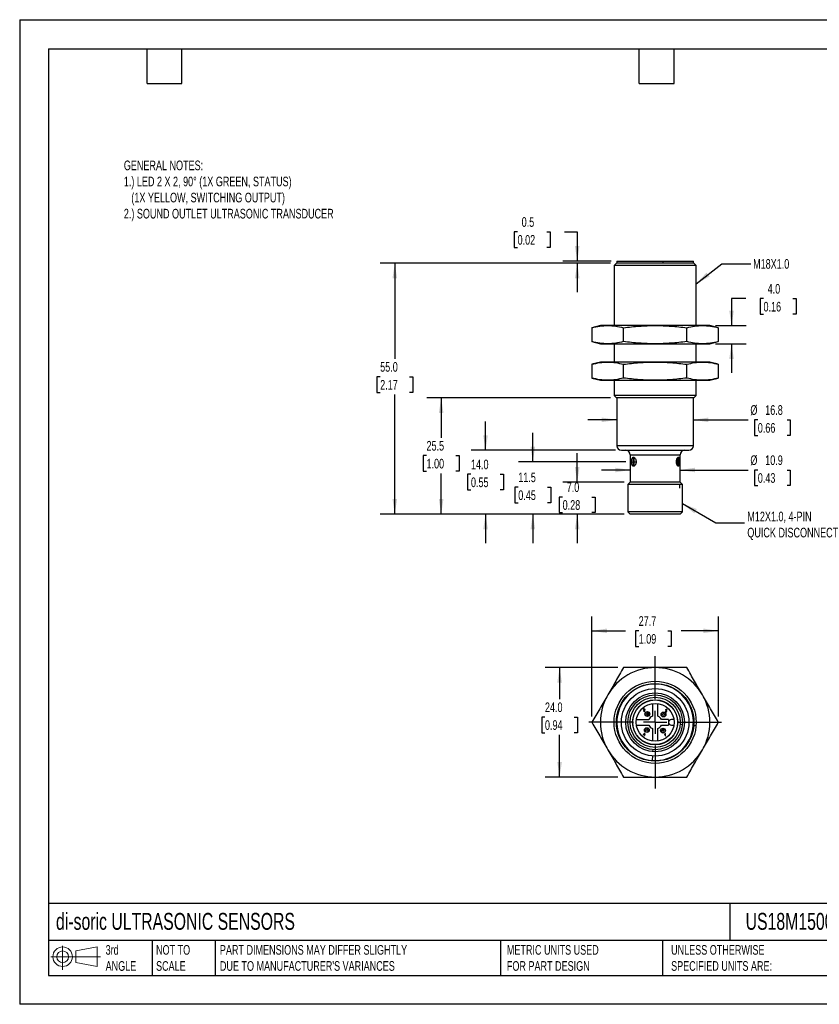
# Model space of a CAD drawing. Header units: millimetres. Extents: x 0 to 210, y 0 to 162.
# Tile 1 of 2: x 0 to 132, y 0 to 162. Entities that reach past the tile are written whole.
import ezdxf

# ---------------------------------------------------------------- set-up
doc = ezdxf.new("R2010")
doc.units = ezdxf.units.MM
doc.header["$LTSCALE"] = 0.75
doc.linetypes.add('CENTERX2', pattern=[20.32, 12.7, -2.54, 2.54, -2.54])
doc.layers.add('CENTER', color=40, linetype='CENTERX2')
doc.layers.add('DIMENSIONS', color=140, linetype='Continuous', lineweight=25)
doc.layers.add('TEXT', color=140, linetype='Continuous', lineweight=25)
doc.styles.add('SLDTEXTSTYLE0', font='TXT', dxfattribs={"width": 0.7})
doc.dimstyles.new('SLDDIMSTYLE0', dxfattribs={"dimtxt": 1.618506, "dimasz": 2.4765, "dimexe": 0, "dimexo": 0.0625, "dimgap": 0.404626, "dimtad": 0, "dimtih": 1, "dimtoh": 1, "dimdec": 1, "dimlfac": 1.333333, "dimrnd": 1e-09, "dimzin": 12, "dimdsep": 46, "dimtxsty": 'SLDTEXTSTYLE0', "dimsah": 1, "dimcen": 0.09, "dimadec": 0, "dimazin": 3, "dimtfac": 1, "dimtdec": 1, "dimtmove": 0, "dimatfit": 0, "dimfxl": 1, "dimfrac": 2, "dimtolj": 1, "dimtzin": 12, "dimarcsym": 0})
doc.dimstyles.new('SLDDIMSTYLE1', dxfattribs={"dimtxt": 1.618506, "dimasz": 2.4765, "dimexe": 0, "dimexo": 0.0625, "dimgap": 0.404626, "dimtad": 0, "dimtih": 1, "dimtoh": 1, "dimdec": 1, "dimlfac": 1.333333, "dimrnd": 1e-09, "dimzin": 4, "dimdsep": 46, "dimtxsty": 'SLDTEXTSTYLE0', "dimsah": 1, "dimcen": 0.09, "dimadec": 0, "dimazin": 1, "dimtfac": 1, "dimtdec": 1, "dimtmove": 0, "dimatfit": 0, "dimfxl": 1, "dimfrac": 2, "dimtolj": 1, "dimtzin": 12, "dimarcsym": 0})
doc.dimstyles.new('SLDDIMSTYLE2', dxfattribs={"dimtxt": 1.618506, "dimasz": 2.4765, "dimexe": 0, "dimexo": 0.0625, "dimgap": 0.404626, "dimtad": 0, "dimtih": 1, "dimtoh": 1, "dimdec": 1, "dimlfac": 1.333333, "dimrnd": 1e-09, "dimzin": 12, "dimdsep": 46, "dimtxsty": 'SLDTEXTSTYLE0', "dimsah": 1, "dimcen": 0.09, "dimadec": 0, "dimazin": 3, "dimtfac": 1, "dimtdec": 1, "dimtofl": 0, "dimtmove": 0, "dimatfit": 3, "dimfxl": 1, "dimfrac": 2, "dimtolj": 1, "dimtzin": 12, "dimarcsym": 0})
doc.dimstyles.new('SLDDIMSTYLE3', dxfattribs={"dimtxt": 1.618506, "dimasz": 2.4765, "dimexe": 0, "dimexo": 0.0625, "dimgap": 0.404626, "dimtad": 0, "dimtih": 1, "dimtoh": 1, "dimdec": 1, "dimlfac": 1.333333, "dimrnd": 1e-09, "dimzin": 4, "dimdsep": 46, "dimtxsty": 'SLDTEXTSTYLE0', "dimsah": 1, "dimcen": 0.09, "dimadec": 0, "dimazin": 1, "dimtfac": 1, "dimtdec": 1, "dimtofl": 0, "dimtmove": 0, "dimatfit": 3, "dimfxl": 1, "dimfrac": 2, "dimtolj": 1, "dimtzin": 12, "dimarcsym": 0})
doc.dimstyles.new('SLDDIMSTYLE4', dxfattribs={"dimtxt": 1.618506, "dimasz": 2.4765, "dimexe": 0, "dimexo": 0.0625, "dimgap": 0.404626, "dimtad": 0, "dimtih": 1, "dimtoh": 1, "dimdec": 1, "dimlfac": 1.333333, "dimrnd": 1e-09, "dimdsep": 46, "dimtxsty": 'SLDTEXTSTYLE0', "dimsah": 1, "dimcen": 0.09, "dimadec": 0, "dimazin": 2, "dimtfac": 1, "dimtdec": 1, "dimtmove": 0, "dimatfit": 0, "dimfxl": 1, "dimfrac": 2, "dimtolj": 1, "dimtzin": 12, "dimarcsym": 0})
doc.dimstyles.new('SLDDIMSTYLE5', dxfattribs={"dimtxt": 0.18, "dimasz": 2.4765, "dimexe": 0, "dimexo": 0.0625, "dimgap": 0, "dimtad": 0, "dimtih": 1, "dimtoh": 1, "dimdec": 0, "dimrnd": 1e-09, "dimzin": 0, "dimdsep": 46, "dimtxsty": 'Standard', "dimsah": 1, "dimcen": 0.09, "dimadec": 0, "dimazin": 0, "dimtfac": 2.4765, "dimtdec": 0, "dimtofl": 0, "dimtmove": 0, "dimatfit": 3, "dimfxl": 1, "dimfrac": 2, "dimtolj": 1, "dimtzin": 0, "dimarcsym": 0})

# ---------------------------------------------------------------- blocks, each defined once
blk = doc.blocks.new('Block11')
at = {"color": 7, "linetype": 'Continuous', "lineweight": 18}
for p, q in [((1.94, 3.98), (1.94, 0)), ((4.11, 3.13), (7.63, 3.77)), ((7.63, 3.77), (7.63, 0.55)), ((0, 2.16), (8.16, 2.16)), ((4.11, 1.2), (4.11, 3.13)), ((4.11, 1.2), (7.63, 0.55))]:
    blk.add_line(p, q, dxfattribs=at)
for radius in [1.61, 0.964]:
    blk.add_circle((1.94, 2.16), radius, dxfattribs=at)
blk = doc.blocks.new('Block12')
at = {"color": 7, "linetype": 'Continuous'}
blk.add_blockref('Block11', (0, 0), dxfattribs=at)
blk = doc.blocks.new('_D')
at = {"layer": 'DIMENSIONS', "transparency": 16777216}
for p, q in [((84.41, 89.24), (84.41, 94)), ((99.71, 89.24), (82.03, 89.24)), ((82.01, 85.05), (81.46, 85.05)), ((81.46, 85.05), (81.46, 82.48)), ((86.82, 85.05), (87.36, 85.05)), ((87.36, 85.05), (87.36, 82.48)), ((81.46, 82.48), (82.01, 82.48)), ((87.36, 82.48), (86.82, 82.48)), ((99.45, 80.61), (82.03, 80.61)), ((84.41, 80.61), (84.41, 75.85))]:
    blk.add_line(p, q, dxfattribs=at)
for points in [[(84.41, 89.24), (84.79, 91.71), (84.03, 91.71)], [(84.41, 80.61), (84.03, 78.14), (84.79, 78.14)]]:
    blk.add_solid(points, dxfattribs=at)
at = {"layer": 'DIMENSIONS', "transparency": 16777216, "char_height": 1.587, "attachment_point": 1, "style": 'SLDTEXTSTYLE0'}
for s, insert in [('11.5', (82.01, 87.46)), ('0.45', (82.01, 84.52))]:
    blk.add_mtext(s, dxfattribs=dict(at, insert=insert))
blk = doc.blocks.new('_D_1')
at = {"layer": 'DIMENSIONS', "transparency": 16777216}
for p, q in [((91.71, 85.86), (91.71, 90.62)), ((99.45, 85.86), (89.33, 85.86)), ((89.31, 83.43), (88.76, 83.43)), ((88.76, 83.43), (88.76, 80.86)), ((94.12, 83.43), (94.66, 83.43)), ((94.66, 83.43), (94.66, 80.86)), ((88.76, 80.86), (89.31, 80.86)), ((99.45, 80.61), (89.33, 80.61)), ((91.71, 80.61), (91.71, 75.85)), ((94.66, 80.86), (94.12, 80.86))]:
    blk.add_line(p, q, dxfattribs=at)
for points in [[(91.71, 85.86), (92.09, 88.34), (91.33, 88.34)], [(91.71, 80.61), (91.33, 78.14), (92.09, 78.14)]]:
    blk.add_solid(points, dxfattribs=at)
at = {"layer": 'DIMENSIONS', "transparency": 16777216, "char_height": 1.587, "attachment_point": 1, "style": 'SLDTEXTSTYLE0'}
for s, insert in [('7.0', (89.98, 85.84)), ('0.28', (89.31, 82.91))]:
    blk.add_mtext(s, dxfattribs=dict(at, insert=insert))
blk = doc.blocks.new('_D_2')
at = {"layer": 'DIMENSIONS', "transparency": 16777216}
for p, q in [((76.63, 91.11), (76.63, 95.87)), ((98.02, 91.11), (74.25, 91.11)), ((74.23, 87.17), (73.68, 87.17)), ((73.68, 87.17), (73.68, 84.6)), ((79.04, 87.17), (79.58, 87.17)), ((79.58, 87.17), (79.58, 84.6)), ((73.68, 84.6), (74.23, 84.6)), ((79.58, 84.6), (79.04, 84.6)), ((99.45, 80.61), (74.25, 80.61)), ((76.63, 80.61), (76.63, 75.85))]:
    blk.add_line(p, q, dxfattribs=at)
for points in [[(76.63, 91.11), (77.01, 93.59), (76.25, 93.59)], [(76.63, 80.61), (76.25, 78.14), (77.01, 78.14)]]:
    blk.add_solid(points, dxfattribs=at)
at = {"layer": 'DIMENSIONS', "transparency": 16777216, "char_height": 1.587, "attachment_point": 1, "style": 'SLDTEXTSTYLE0'}
for s, insert in [('14.0', (74.23, 89.58)), ('0.55', (74.23, 86.64))]:
    blk.add_mtext(s, dxfattribs=dict(at, insert=insert))
blk = doc.blocks.new('_D_3')
at = {"layer": 'DIMENSIONS', "transparency": 16777216}
for p, q in [((97.2, 99.74), (66.95, 99.74)), ((69.33, 99.74), (69.33, 93.18)), ((66.92, 90.24), (66.38, 90.24)), ((66.38, 90.24), (66.38, 87.67)), ((71.73, 90.24), (72.28, 90.24)), ((72.28, 90.24), (72.28, 87.67)), ((66.38, 87.67), (66.92, 87.67)), ((72.28, 87.67), (71.73, 87.67)), ((69.33, 80.61), (69.33, 87.31)), ((99.45, 80.61), (66.95, 80.61))]:
    blk.add_line(p, q, dxfattribs=at)
for points in [[(69.33, 99.74), (68.95, 97.26), (69.71, 97.26)], [(69.33, 80.61), (69.71, 83.09), (68.95, 83.09)]]:
    blk.add_solid(points, dxfattribs=at)
at = {"layer": 'DIMENSIONS', "transparency": 16777216, "char_height": 1.587, "attachment_point": 1, "style": 'SLDTEXTSTYLE0'}
for s, insert in [('25.5', (66.92, 92.65)), ('1.00', (66.92, 89.71))]:
    blk.add_mtext(s, dxfattribs=dict(at, insert=insert))
blk = doc.blocks.new('_D_4')
at = {"layer": 'DIMENSIONS', "transparency": 16777216}
for p, q in [((97.2, 121.86), (59.32, 121.86)), ((61.7, 121.86), (61.7, 106.14)), ((59.3, 103.21), (58.75, 103.21)), ((58.75, 103.21), (58.75, 100.64)), ((64.11, 103.21), (64.65, 103.21)), ((64.65, 103.21), (64.65, 100.64)), ((58.75, 100.64), (59.3, 100.64)), ((64.65, 100.64), (64.11, 100.64)), ((61.7, 80.61), (61.7, 100.27)), ((99.45, 80.61), (59.32, 80.61))]:
    blk.add_line(p, q, dxfattribs=at)
for points in [[(61.7, 121.86), (61.32, 119.39), (62.08, 119.39)], [(61.7, 80.61), (62.08, 83.09), (61.32, 83.09)]]:
    blk.add_solid(points, dxfattribs=at)
at = {"layer": 'DIMENSIONS', "transparency": 16777216, "char_height": 1.587, "attachment_point": 1, "style": 'SLDTEXTSTYLE0'}
for s, insert in [('55.0', (59.3, 105.62)), ('2.17', (59.3, 102.68))]:
    blk.add_mtext(s, dxfattribs=dict(at, insert=insert))
blk = doc.blocks.new('_D_5')
at = {"layer": 'DIMENSIONS', "transparency": 16777216}
for p, q in [((81.9, 127.04), (81.36, 127.04)), ((81.36, 127.04), (81.36, 124.47)), ((86.71, 127.04), (87.25, 127.04)), ((87.25, 127.04), (87.25, 124.47)), ((89.63, 127.04), (91.71, 127.04)), ((91.71, 127.04), (91.71, 122.24)), ((81.36, 124.47), (81.9, 124.47)), ((87.25, 124.47), (86.71, 124.47)), ((97.27, 122.24), (89.33, 122.24)), ((97.2, 121.86), (89.33, 121.86)), ((91.71, 121.86), (91.71, 117.1))]:
    blk.add_line(p, q, dxfattribs=at)
for points in [[(91.71, 122.24), (92.09, 124.71), (91.33, 124.71)], [(91.71, 121.86), (91.33, 119.39), (92.09, 119.39)]]:
    blk.add_solid(points, dxfattribs=at)
at = {"layer": 'DIMENSIONS', "transparency": 16777216, "char_height": 1.587, "attachment_point": 1, "style": 'SLDTEXTSTYLE0'}
for s, insert in [('0.5', (82.57, 129.45)), ('0.02', (81.9, 126.51))]:
    blk.add_mtext(s, dxfattribs=dict(at, insert=insert))
blk = doc.blocks.new('_D_6')
at = {"layer": 'DIMENSIONS', "transparency": 16777216}
for p, q in [((98.23, 96.12), (93.46, 96.12)), ((110.83, 96.12), (119.83, 96.12)), ((121.41, 96.12), (120.87, 96.12)), ((120.87, 96.12), (120.87, 93.54)), ((126.22, 96.12), (126.76, 96.12)), ((126.76, 96.12), (126.76, 93.54)), ((120.87, 93.54), (121.41, 93.54)), ((126.76, 93.54), (126.22, 93.54))]:
    blk.add_line(p, q, dxfattribs=at)
for points in [[(98.23, 96.12), (95.75, 96.5), (95.75, 95.74)], [(110.83, 96.12), (113.3, 95.74), (113.3, 96.5)]]:
    blk.add_solid(points, dxfattribs=at)
at = {"layer": 'DIMENSIONS', "transparency": 16777216, "char_height": 1.587, "attachment_point": 1, "style": 'SLDTEXTSTYLE0'}
for s, insert in [('%%c', (120.19, 98.53)), ('16.8', (122.63, 98.53)), ('0.66', (121.41, 95.59))]:
    blk.add_mtext(s, dxfattribs=dict(at, insert=insert))
blk = doc.blocks.new('_D_7')
at = {"layer": 'DIMENSIONS', "transparency": 16777216}
for p, q in [((100.44, 87.87), (95.68, 87.87)), ((108.61, 87.87), (119.83, 87.87)), ((121.41, 87.87), (120.87, 87.87)), ((120.87, 87.87), (120.87, 85.3)), ((126.22, 87.87), (126.76, 87.87)), ((126.76, 87.87), (126.76, 85.3)), ((108.61, 84.91), (108.61, 85.49)), ((120.87, 85.3), (121.41, 85.3)), ((126.76, 85.3), (126.22, 85.3))]:
    blk.add_line(p, q, dxfattribs=at)
for points in [[(100.44, 87.87), (97.96, 88.25), (97.96, 87.49)], [(108.61, 87.87), (111.09, 87.49), (111.09, 88.25)]]:
    blk.add_solid(points, dxfattribs=at)
at = {"layer": 'DIMENSIONS', "transparency": 16777216, "char_height": 1.587, "attachment_point": 1, "style": 'SLDTEXTSTYLE0'}
for s, insert in [('%%c', (120.19, 90.28)), ('10.9', (122.63, 90.28)), ('0.43', (121.41, 87.35))]:
    blk.add_mtext(s, dxfattribs=dict(at, insert=insert))
blk = doc.blocks.new('_D_8')
at = {"layer": 'DIMENSIONS', "transparency": 16777216}
for p, q in [((119.44, 116.05), (117.09, 116.05)), ((117.09, 116.05), (117.09, 111.63)), ((122.35, 116.05), (121.81, 116.05)), ((121.81, 116.05), (121.81, 113.48)), ((127.16, 116.05), (127.71, 116.05)), ((127.71, 116.05), (127.71, 113.48)), ((121.81, 113.48), (122.35, 113.48)), ((127.71, 113.48), (127.16, 113.48)), ((114.48, 111.63), (119.47, 111.63)), ((114.48, 108.63), (119.47, 108.63)), ((117.09, 108.63), (117.09, 103.87))]:
    blk.add_line(p, q, dxfattribs=at)
for points in [[(117.09, 111.63), (117.47, 114.1), (116.71, 114.1)], [(117.09, 108.63), (116.71, 106.15), (117.47, 106.15)]]:
    blk.add_solid(points, dxfattribs=at)
at = {"layer": 'DIMENSIONS', "transparency": 16777216, "char_height": 1.587, "attachment_point": 1, "style": 'SLDTEXTSTYLE0'}
for s, insert in [('4.0', (123.03, 118.46)), ('0.16', (122.35, 115.52))]:
    blk.add_mtext(s, dxfattribs=dict(at, insert=insert))
blk = doc.blocks.new('_D_9')
at = {"layer": 'DIMENSIONS', "transparency": 16777216}
for p, q in [((98.38, 55.38), (86.43, 55.38)), ((88.81, 55.38), (88.81, 50.18)), ((86.4, 47.24), (85.86, 47.24)), ((85.86, 47.24), (85.86, 44.67)), ((91.21, 47.24), (91.76, 47.24)), ((91.76, 47.24), (91.76, 44.67)), ((85.86, 44.67), (86.4, 44.67)), ((88.81, 37.38), (88.81, 44.31)), ((91.76, 44.67), (91.21, 44.67)), ((98.38, 37.38), (86.43, 37.38))]:
    blk.add_line(p, q, dxfattribs=at)
for points in [[(88.81, 55.38), (88.43, 52.9), (89.19, 52.9)], [(88.81, 37.38), (89.19, 39.85), (88.43, 39.85)]]:
    blk.add_solid(points, dxfattribs=at)
at = {"layer": 'DIMENSIONS', "transparency": 16777216, "char_height": 1.587, "attachment_point": 1, "style": 'SLDTEXTSTYLE0'}
for s, insert in [('24.0', (86.4, 49.65)), ('0.94', (86.4, 46.72))]:
    blk.add_mtext(s, dxfattribs=dict(at, insert=insert))
blk = doc.blocks.new('_D_10')
at = {"layer": 'DIMENSIONS', "transparency": 16777216}
for p, q in [((94.13, 47.33), (94.13, 63.8)), ((114.92, 47.33), (114.92, 63.8)), ((94.13, 61.42), (99.63, 61.42)), ((101.82, 61.42), (101.28, 61.42)), ((101.28, 61.42), (101.28, 58.85)), ((106.63, 61.42), (107.17, 61.42)), ((107.17, 61.42), (107.17, 58.85)), ((114.92, 61.42), (108.82, 61.42)), ((101.28, 58.85), (101.82, 58.85)), ((107.17, 58.85), (106.63, 58.85))]:
    blk.add_line(p, q, dxfattribs=at)
for points in [[(94.13, 61.42), (96.61, 61.04), (96.61, 61.8)], [(114.92, 61.42), (112.44, 61.8), (112.44, 61.04)]]:
    blk.add_solid(points, dxfattribs=at)
at = {"layer": 'DIMENSIONS', "transparency": 16777216, "char_height": 1.587, "attachment_point": 1, "style": 'SLDTEXTSTYLE0'}
for s, insert in [('27.7', (101.82, 63.83)), ('1.09', (101.82, 60.89))]:
    blk.add_mtext(s, dxfattribs=dict(at, insert=insert))
blk = doc.blocks.new('SW_CENTERMARKSYMBOL_0')
at = {"layer": 'CENTER', "color": 0}
for p, q in [((0, 3.81), (0, 10.905)), ((0, 0), (0, 1.905)), ((-3.81, 0), (-10.905, 0)), ((0, 0), (-1.905, 0)), ((0, 0), (0, -1.905)), ((0, 0), (1.905, 0)), ((3.81, 0), (10.905, 0)), ((0, -3.81), (0, -10.905))]:
    blk.add_line(p, q, dxfattribs=at)

msp = doc.modelspace()

# ---------------------------------------------------------------- linework, layer by layer
at = {"color": 7, "linetype": 'Continuous'}
for p, q in [((0.002, 161.927), (0.002, 0.002)), ((0.002, 161.927), (209.552, 161.927)), ((209.552, 0.002), (0.002, 0.002))]:
    msp.add_line(p, q, dxfattribs=at)
for p, q in [((98.151, 121.862), (97.776, 121.487)), ((97.776, 121.487), (97.776, 111.628)), ((111.276, 121.487), (97.776, 121.487)), ((110.901, 121.862), (98.151, 121.862)), ((98.226, 122.237), (98.226, 121.862)), ((98.226, 122.237), (105.81, 122.237)), ((105.81, 122.237), (105.81, 121.862)), ((105.81, 122.237), (110.826, 122.237)), ((110.826, 121.862), (110.826, 122.237)), ((111.276, 121.487), (110.901, 121.862)), ((111.276, 111.628), (111.276, 121.487)), ((95.526, 111.628), (94.134, 111.255)), ((94.134, 111.255), (94.134, 109.001)), ((96.732, 111.628), (95.526, 111.628)), ((104.526, 111.628), (96.732, 111.628)), ((99.33, 109.001), (99.33, 111.255)), ((112.32, 111.628), (104.526, 111.628)), ((109.722, 109.001), (109.722, 111.255)), ((113.526, 111.628), (112.32, 111.628)), ((114.918, 111.255), (113.526, 111.628)), ((114.918, 111.255), (114.918, 109.001)), ((94.134, 109.001), (95.526, 108.628)), ((95.526, 108.628), (96.732, 108.628)), ((96.732, 108.628), (104.526, 108.628)), ((97.776, 108.628), (97.776, 105.628)), ((104.526, 108.628), (112.32, 108.628)), ((111.276, 105.628), (111.276, 108.628)), ((112.32, 108.628), (113.526, 108.628)), ((113.526, 108.628), (114.918, 109.001)), ((95.526, 105.628), (94.134, 105.255)), ((94.134, 105.255), (94.134, 103.001)), ((96.732, 105.628), (95.526, 105.628)), ((104.526, 105.628), (96.732, 105.628)), ((99.33, 103.001), (99.33, 105.255)), ((112.32, 105.628), (104.526, 105.628)), ((109.722, 103.001), (109.722, 105.255)), ((113.526, 105.628), (112.32, 105.628)), ((114.918, 105.255), (113.526, 105.628)), ((114.918, 105.255), (114.918, 103.001)), ((94.134, 103.001), (95.526, 102.628)), ((95.526, 102.628), (96.732, 102.628)), ((96.732, 102.628), (104.526, 102.628)), ((97.776, 102.628), (97.776, 100.112)), ((104.526, 102.628), (112.32, 102.628)), ((111.276, 100.112), (111.276, 102.628)), ((112.32, 102.628), (113.526, 102.628)), ((113.526, 102.628), (114.918, 103.001)), ((97.776, 100.112), (98.151, 99.737)), ((111.276, 100.112), (97.776, 100.112)), ((110.901, 99.737), (98.151, 99.737)), ((98.226, 99.737), (98.226, 91.862)), ((110.826, 93.695), (110.826, 99.737)), ((110.901, 99.737), (111.276, 100.112)), ((110.826, 91.862), (110.826, 92.579)), ((110.826, 91.862), (98.226, 91.862)), ((98.976, 91.112), (110.076, 91.112)), ((100.439, 90.362), (100.439, 85.862)), ((100.439, 90.362), (108.614, 90.362)), ((108.614, 85.862), (108.614, 90.362)), ((100.401, 85.862), (100.026, 85.487)), ((108.651, 85.862), (100.401, 85.862)), ((109.026, 85.487), (108.651, 85.862)), ((100.026, 85.487), (100.026, 80.987)), ((109.026, 85.487), (100.026, 85.487)), ((109.026, 80.987), (109.026, 85.487)), ((100.026, 80.987), (100.401, 80.612)), ((109.026, 80.987), (100.026, 80.987)), ((108.651, 80.612), (109.026, 80.987)), ((108.651, 80.612), (100.401, 80.612)), ((104.076, 49.457), (104.076, 47.408)), ((104.976, 47.408), (104.976, 49.457)), ((102.655, 48.304), (102.608, 48.298)), ((102.608, 48.298), (102.619, 48.257)), ((102.627, 48.517), (102.613, 48.475)), ((102.613, 48.475), (102.66, 48.47)), ((102.619, 48.257), (102.644, 48.223)), ((102.65, 48.548), (102.627, 48.517)), ((102.644, 48.223), (102.68, 48.201)), ((102.65, 48.548), (102.682, 48.568)), ((102.665, 48.273), (102.655, 48.304)), ((102.66, 48.47), (102.668, 48.498)), ((102.68, 48.252), (102.665, 48.273)), ((102.682, 48.517), (102.668, 48.498)), ((102.68, 48.252), (102.7, 48.24)), ((102.68, 48.201), (102.724, 48.194)), ((102.722, 48.574), (102.682, 48.568)), ((102.682, 48.517), (102.723, 48.533)), ((102.703, 48.418), (102.698, 48.376)), ((102.698, 48.376), (102.73, 48.382)), ((102.726, 48.236), (102.7, 48.24)), ((102.71, 48.418), (102.703, 48.418)), ((102.736, 48.421), (102.71, 48.418)), ((102.722, 48.574), (102.75, 48.571)), ((102.764, 48.517), (102.723, 48.533)), ((102.724, 48.194), (102.758, 48.198)), ((102.757, 48.241), (102.726, 48.236)), ((102.73, 48.382), (102.758, 48.377)), ((102.772, 48.439), (102.736, 48.421)), ((102.75, 48.571), (102.776, 48.561)), ((102.78, 48.258), (102.757, 48.241)), ((102.758, 48.377), (102.781, 48.362)), ((102.758, 48.198), (102.787, 48.209)), ((102.764, 48.517), (102.78, 48.477)), ((102.772, 48.439), (102.78, 48.477)), ((102.798, 48.546), (102.776, 48.561)), ((102.776, 48.403), (102.798, 48.417)), ((102.805, 48.391), (102.776, 48.403)), ((102.796, 48.282), (102.78, 48.258)), ((102.781, 48.362), (102.796, 48.339)), ((102.787, 48.209), (102.813, 48.228)), ((102.796, 48.339), (102.801, 48.311)), ((102.801, 48.311), (102.796, 48.282)), ((102.798, 48.546), (102.814, 48.526)), ((102.814, 48.434), (102.798, 48.417)), ((102.805, 48.391), (102.828, 48.371)), ((102.813, 48.228), (102.839, 48.266)), ((102.814, 48.526), (102.824, 48.503)), ((102.814, 48.434), (102.827, 48.478)), ((102.824, 48.503), (102.827, 48.478)), ((102.843, 48.344), (102.828, 48.371)), ((102.839, 48.266), (102.848, 48.311)), ((102.843, 48.344), (102.848, 48.311)), ((103.32, 47.884), (103.424, 48.074)), ((103.433, 48.091), (103.424, 48.074)), ((105.97, 47.798), (106.074, 47.988)), ((106.083, 48.004), (106.074, 47.988)), ((106.222, 48.147), (106.216, 48.115)), ((106.216, 48.115), (106.461, 48.115)), ((106.233, 48.43), (106.222, 48.386)), ((106.222, 48.386), (106.269, 48.38)), ((106.222, 48.147), (106.233, 48.173)), ((106.233, 48.43), (106.258, 48.463)), ((106.25, 48.198), (106.233, 48.173)), ((106.25, 48.198), (106.275, 48.224)), ((106.294, 48.483), (106.258, 48.463)), ((106.269, 48.38), (106.274, 48.409)), ((106.288, 48.43), (106.274, 48.409)), ((106.309, 48.253), (106.275, 48.224)), ((106.278, 48.162), (106.299, 48.186)), ((106.461, 48.162), (106.278, 48.162)), ((106.288, 48.43), (106.311, 48.444)), ((106.294, 48.483), (106.341, 48.49)), ((106.299, 48.186), (106.319, 48.203)), ((106.344, 48.285), (106.309, 48.253)), ((106.311, 48.444), (106.34, 48.448)), ((106.319, 48.203), (106.353, 48.232)), ((106.34, 48.448), (106.368, 48.444)), ((106.389, 48.482), (106.341, 48.49)), ((106.371, 48.311), (106.344, 48.285)), ((106.353, 48.232), (106.393, 48.268)), ((106.368, 48.444), (106.39, 48.43)), ((106.371, 48.311), (106.389, 48.332)), ((106.425, 48.46), (106.389, 48.482)), ((106.404, 48.36), (106.389, 48.332)), ((106.39, 48.43), (106.404, 48.41)), ((106.393, 48.268), (106.42, 48.297)), ((106.404, 48.41), (106.409, 48.386)), ((106.409, 48.386), (106.404, 48.36)), ((106.42, 48.297), (106.437, 48.32)), ((106.425, 48.46), (106.448, 48.427)), ((106.448, 48.342), (106.437, 48.32)), ((106.456, 48.386), (106.448, 48.427)), ((106.448, 48.342), (106.456, 48.386)), ((106.461, 48.115), (106.461, 48.162)), ((101.446, 46.827), (103.495, 46.827)), ((101.446, 45.927), (103.495, 45.927)), ((103.234, 45.234), (103.338, 45.424)), ((103.347, 45.44), (103.338, 45.424)), ((104.076, 45.346), (104.076, 43.297)), ((104.976, 43.297), (104.976, 45.346)), ((106.739, 46.827), (105.557, 46.827)), ((105.557, 45.927), (106.739, 45.927)), ((105.997, 45.354), (105.988, 45.338)), ((106.739, 46.827), (106.739, 46.377)), ((106.739, 46.377), (106.739, 45.927)), ((107.606, 46.827), (107.189, 46.827)), ((107.189, 45.927), (107.606, 45.927)), ((108.639, 46.057), (109.012, 46.028)), ((110.829, 46.638), (110.821, 46.639)), ((110.882, 45.882), (111.256, 45.853)), ((102.798, 44.604), (102.621, 44.37)), ((102.621, 44.323), (102.621, 44.37)), ((102.621, 44.323), (102.787, 44.323)), ((102.678, 44.37), (102.787, 44.515)), ((102.787, 44.37), (102.678, 44.37)), ((102.787, 44.515), (102.787, 44.37)), ((102.787, 44.323), (102.787, 44.235)), ((102.787, 44.235), (102.834, 44.235)), ((102.798, 44.604), (102.834, 44.604)), ((102.834, 44.37), (102.834, 44.604)), ((102.881, 44.37), (102.834, 44.37)), ((102.834, 44.323), (102.881, 44.323)), ((102.834, 44.235), (102.834, 44.323)), ((102.881, 44.323), (102.881, 44.37)), ((105.884, 45.148), (105.988, 45.338)), ((106.116, 44.453), (106.079, 44.433)), ((106.079, 44.433), (106.079, 44.388)), ((106.079, 44.388), (106.102, 44.398)), ((106.102, 44.398), (106.129, 44.412)), ((106.148, 44.477), (106.116, 44.453)), ((106.129, 44.412), (106.153, 44.428)), ((106.173, 44.502), (106.148, 44.477)), ((106.153, 44.428), (106.173, 44.444)), ((106.19, 44.527), (106.173, 44.502)), ((106.173, 44.444), (106.173, 44.152)), ((106.173, 44.152), (106.22, 44.152)), ((106.22, 44.527), (106.19, 44.527)), ((106.22, 44.152), (106.22, 44.527)), ((104.095, 40.844), (104.037, 40.096)), ((104.151, 41.554), (104.177, 41.89))]:
    msp.add_line(p, q)
for centre, radius in [((104.526, 46.377), 6.75), ((104.526, 46.377), 6.375), ((104.526, 46.377), 5.55), ((104.526, 46.377), 4.838), ((104.526, 46.377), 4.5), ((104.526, 46.377), 4.125), ((104.526, 46.377), 3.712), ((104.526, 46.377), 3.675), ((104.526, 46.377), 3.112), ((103.244, 47.745), 0.394), ((103.244, 47.745), 0.375), ((103.244, 47.745), 0.158), ((105.894, 47.659), 0.394), ((105.894, 47.659), 0.375), ((105.894, 47.659), 0.158), ((103.158, 45.095), 0.394), ((103.158, 45.095), 0.375), ((105.808, 45.009), 0.394), ((105.808, 45.009), 0.375), ((103.158, 45.095), 0.158), ((105.808, 45.009), 0.158)]:
    msp.add_circle(centre, radius)
for centre, radius, start, end in [((98.976, 91.862), 0.75, 180, 270), ((99.689, 90.362), 0.75, 360, 90), ((109.364, 90.362), 0.75, 90, 180), ((110.076, 91.862), 0.75, 270, 0), ((104.526, 46.377), 9, 90, 150), ((104.526, 46.377), 9, 30, 90), ((104.526, 46.377), 6.3, 355.54974, 265.54974), ((104.526, 46.377), 9, 150, 210), ((104.526, 46.377), 9, 330, 30), ((104.526, 46.377), 1.125, 113.57818, 156.42184), ((104.526, 46.377), 1.125, 23.57816, 66.42182), ((104.361, 46.014), 3.538, 172.54459, 178.52811), ((104.351, 46.014), 3.529, 172.53853, 178.53825), ((104.526, 46.377), 1.125, 203.57816, 246.42182), ((104.526, 46.377), 6.3, 265.54974, 355.54974), ((104.526, 46.377), 1.125, 293.57816, 336.42182), ((107.189, 46.377), 0.45, 90, 270), ((104.351, 46.014), 3.529, 309.95265, 315.95195), ((104.361, 46.014), 3.538, 312.50772, 318.49083), ((104.526, 46.377), 9, 210, 270), ((104.526, 46.377), 9, 270, 330)]:
    msp.add_arc(centre, radius, start, end)
for points, knots in [([(94.134, 111.255), (94.565, 111.37), (94.997, 111.464), (95.863, 111.593), (96.297, 111.628), (96.732, 111.628)], [0, 0, 0, 0, 0.5, 0.5, 1, 1, 1, 1]), ([(96.732, 111.628), (97.167, 111.628), (97.601, 111.593), (98.467, 111.464), (98.899, 111.37), (99.33, 111.255)], [0, 0, 0, 0, 0.5, 0.5, 1, 1, 1, 1]), ([(99.33, 111.255), (100.192, 111.37), (101.056, 111.464), (102.788, 111.593), (103.656, 111.628), (104.526, 111.628)], [0, 0, 0, 0, 0.5, 0.5, 1, 1, 1, 1]), ([(104.526, 111.628), (105.397, 111.628), (106.265, 111.593), (107.996, 111.464), (108.86, 111.37), (109.722, 111.255)], [0, 0, 0, 0, 0.5, 0.5, 1, 1, 1, 1]), ([(109.722, 111.255), (110.153, 111.37), (110.585, 111.464), (111.451, 111.593), (111.885, 111.628), (112.32, 111.628)], [0, 0, 0, 0, 0.5, 0.5, 1, 1, 1, 1]), ([(112.32, 111.628), (112.755, 111.628), (113.19, 111.593), (114.055, 111.464), (114.487, 111.37), (114.918, 111.255)], [0, 0, 0, 0, 0.5, 0.5, 1, 1, 1, 1]), ([(96.732, 108.628), (96.297, 108.628), (95.863, 108.662), (94.997, 108.791), (94.565, 108.885), (94.134, 109.001)], [0, 0, 0, 0, 0.5, 0.5, 1, 1, 1, 1]), ([(99.33, 109.001), (98.899, 108.885), (98.467, 108.791), (97.601, 108.662), (97.167, 108.628), (96.732, 108.628)], [0, 0, 0, 0, 0.5, 0.5, 1, 1, 1, 1]), ([(104.526, 108.628), (103.656, 108.628), (102.788, 108.662), (101.056, 108.791), (100.192, 108.885), (99.33, 109.001)], [0, 0, 0, 0, 0.5, 0.5, 1, 1, 1, 1]), ([(109.722, 109.001), (108.86, 108.885), (107.996, 108.791), (106.265, 108.662), (105.397, 108.628), (104.526, 108.628)], [0, 0, 0, 0, 0.5, 0.5, 1, 1, 1, 1]), ([(112.32, 108.628), (111.885, 108.628), (111.451, 108.662), (110.585, 108.791), (110.153, 108.885), (109.722, 109.001)], [0, 0, 0, 0, 0.5, 0.5, 1, 1, 1, 1]), ([(114.918, 109.001), (114.487, 108.885), (114.055, 108.791), (113.19, 108.662), (112.755, 108.628), (112.32, 108.628)], [0, 0, 0, 0, 0.5, 0.5, 1, 1, 1, 1]), ([(94.134, 105.255), (94.565, 105.37), (94.997, 105.464), (95.863, 105.593), (96.297, 105.628), (96.732, 105.628)], [0, 0, 0, 0, 0.5, 0.5, 1, 1, 1, 1]), ([(96.732, 105.628), (97.167, 105.628), (97.601, 105.593), (98.467, 105.464), (98.899, 105.37), (99.33, 105.255)], [0, 0, 0, 0, 0.5, 0.5, 1, 1, 1, 1]), ([(99.33, 105.255), (100.192, 105.37), (101.056, 105.464), (102.788, 105.593), (103.656, 105.628), (104.526, 105.628)], [0, 0, 0, 0, 0.5, 0.5, 1, 1, 1, 1]), ([(104.526, 105.628), (105.397, 105.628), (106.265, 105.593), (107.996, 105.464), (108.86, 105.37), (109.722, 105.255)], [0, 0, 0, 0, 0.5, 0.5, 1, 1, 1, 1]), ([(109.722, 105.255), (110.153, 105.37), (110.585, 105.464), (111.451, 105.593), (111.885, 105.628), (112.32, 105.628)], [0, 0, 0, 0, 0.5, 0.5, 1, 1, 1, 1]), ([(112.32, 105.628), (112.755, 105.628), (113.19, 105.593), (114.055, 105.464), (114.487, 105.37), (114.918, 105.255)], [0, 0, 0, 0, 0.5, 0.5, 1, 1, 1, 1]), ([(96.732, 102.628), (96.297, 102.628), (95.863, 102.662), (94.997, 102.791), (94.565, 102.885), (94.134, 103.001)], [0, 0, 0, 0, 0.5, 0.5, 1, 1, 1, 1]), ([(99.33, 103.001), (98.899, 102.885), (98.467, 102.791), (97.601, 102.662), (97.167, 102.628), (96.732, 102.628)], [0, 0, 0, 0, 0.5, 0.5, 1, 1, 1, 1]), ([(104.526, 102.628), (103.656, 102.628), (102.788, 102.662), (101.056, 102.791), (100.192, 102.885), (99.33, 103.001)], [0, 0, 0, 0, 0.5, 0.5, 1, 1, 1, 1]), ([(109.722, 103.001), (108.86, 102.885), (107.996, 102.791), (106.265, 102.662), (105.397, 102.628), (104.526, 102.628)], [0, 0, 0, 0, 0.5, 0.5, 1, 1, 1, 1]), ([(112.32, 102.628), (111.885, 102.628), (111.451, 102.662), (110.585, 102.791), (110.153, 102.885), (109.722, 103.001)], [0, 0, 0, 0, 0.5, 0.5, 1, 1, 1, 1]), ([(114.918, 103.001), (114.487, 102.885), (114.055, 102.791), (113.19, 102.662), (112.755, 102.628), (112.32, 102.628)], [0, 0, 0, 0, 0.5, 0.5, 1, 1, 1, 1]), ([(110.821, 93.137), (110.821, 93.234), (110.822, 93.427), (110.827, 93.625), (110.826, 93.686), (110.825, 93.695)], [0, 0, 0, 0, 0.46058439, 0.9213133, 1, 1, 1, 1]), ([(110.825, 92.579), (110.826, 92.588), (110.827, 92.649), (110.822, 92.847), (110.821, 93.041), (110.821, 93.137)], [0, 0, 0, 0, 0.0786867, 0.5394156, 1, 1, 1, 1]), ([(100.658, 89.237), (100.659, 89.262), (100.659, 89.31), (100.663, 89.383), (100.67, 89.466), (100.682, 89.56), (100.707, 89.687), (100.753, 89.825), (100.831, 89.94), (100.929, 89.994), (101.041, 89.983), (101.155, 89.908), (101.261, 89.775), (101.344, 89.596), (101.393, 89.386), (101.401, 89.162), (101.365, 88.945), (101.292, 88.755), (101.209, 88.63), (101.136, 88.557), (101.079, 88.517), (101.021, 88.492), (100.985, 88.489), (100.967, 88.487)], [0, 0, 0, 0, 0.0206458, 0.0413358, 0.0622724, 0.0938756, 0.1258742, 0.1872105, 0.2502271, 0.313202, 0.3744956, 0.437898, 0.5000165, 0.5621355, 0.6255365, 0.6868282, 0.7498016, 0.8128183, 0.8741545, 0.906121, 0.9377568, 0.9690537, 1, 1, 1, 1]), ([(100.967, 88.487), (100.955, 88.488), (100.931, 88.489), (100.897, 88.5), (100.864, 88.518), (100.824, 88.552), (100.779, 88.61), (100.734, 88.704), (100.7, 88.818), (100.676, 88.948), (100.661, 89.09), (100.659, 89.188), (100.658, 89.237)], [0, 0, 0, 0, 0.0627717, 0.1249827, 0.1872433, 0.2501624, 0.3750883, 0.5001581, 0.6253222, 0.7501551, 0.8751297, 1, 1, 1, 1]), ([(101.145, 89.904), (101.124, 89.877), (101.077, 89.816), (101.03, 89.659), (100.997, 89.459), (100.993, 89.311), (100.991, 89.237)], [0, 0, 0, 0, 0.2075343, 0.4677344, 0.7367362, 1, 1, 1, 1]), ([(100.991, 89.237), (100.995, 89.139), (101.002, 88.944), (101.053, 88.702), (101.116, 88.614), (101.144, 88.575)], [0, 0, 0, 0, 0.35527313, 0.71087615, 1, 1, 1, 1]), ([(108.353, 88.487), (108.345, 88.488), (108.327, 88.489), (108.3, 88.501), (108.267, 88.521), (108.229, 88.557), (108.173, 88.63), (108.108, 88.755), (108.05, 88.945), (108.021, 89.162), (108.027, 89.386), (108.066, 89.596), (108.132, 89.775), (108.214, 89.908), (108.3, 89.983), (108.381, 89.994), (108.448, 89.94), (108.497, 89.825), (108.524, 89.687), (108.539, 89.56), (108.546, 89.455), (108.551, 89.347), (108.551, 89.274), (108.552, 89.237)], [0, 0, 0, 0, 0.0206308, 0.0413235, 0.0622746, 0.0939002, 0.1258769, 0.1872131, 0.2502298, 0.3132032, 0.3744949, 0.4378959, 0.5000148, 0.5621334, 0.6255358, 0.6868294, 0.7498042, 0.8128208, 0.8741572, 0.9061456, 0.9377589, 0.9690381, 1, 1, 1, 1]), ([(108.194, 89.237), (108.193, 89.31), (108.191, 89.458), (108.176, 89.651), (108.156, 89.745), (108.147, 89.787)], [0, 0, 0, 0, 0.3532513, 0.7142019, 1, 1, 1, 1]), ([(108.147, 88.692), (108.149, 88.697), (108.171, 88.755), (108.187, 88.948), (108.192, 89.141), (108.194, 89.237)], [0, 0, 0, 0, 0.0453073, 0.5228752, 1, 1, 1, 1]), ([(108.552, 89.237), (108.552, 89.213), (108.551, 89.163), (108.549, 89.09), (108.546, 89.019), (108.54, 88.927), (108.529, 88.818), (108.508, 88.704), (108.481, 88.609), (108.446, 88.54), (108.404, 88.495), (108.37, 88.49), (108.353, 88.487)], [0, 0, 0, 0, 0.062801, 0.1250091, 0.1872516, 0.250155, 0.3749555, 0.5001521, 0.6251896, 0.7501479, 0.8751567, 1, 1, 1, 1]), ([(99.33, 55.377), (98.899, 54.63), (98.467, 53.882), (97.601, 52.382), (97.167, 51.631), (96.732, 50.877)], [0, 0, 0, 0, 0.5, 0.5, 1, 1, 1, 1]), ([(104.526, 55.377), (103.656, 55.377), (102.788, 55.377), (101.056, 55.377), (100.192, 55.377), (99.33, 55.377)], [0, 0, 0, 0, 0.5, 0.5, 1, 1, 1, 1]), ([(109.722, 55.377), (108.86, 55.377), (107.996, 55.377), (106.265, 55.377), (105.397, 55.377), (104.526, 55.377)], [0, 0, 0, 0, 0.5, 0.5, 1, 1, 1, 1]), ([(112.32, 50.877), (111.885, 51.631), (111.451, 52.382), (110.585, 53.882), (110.153, 54.63), (109.722, 55.377)], [0, 0, 0, 0, 0.5, 0.5, 1, 1, 1, 1]), ([(96.732, 50.877), (96.297, 50.123), (95.863, 49.371), (94.997, 47.871), (94.565, 47.123), (94.134, 46.377)], [0, 0, 0, 0, 0.5, 0.5, 1, 1, 1, 1]), ([(114.918, 46.377), (114.487, 47.123), (114.055, 47.871), (113.19, 49.371), (112.755, 50.123), (112.32, 50.877)], [0, 0, 0, 0, 0.5, 0.5, 1, 1, 1, 1]), ([(94.134, 46.377), (94.565, 45.63), (94.997, 44.882), (95.863, 43.382), (96.297, 42.631), (96.732, 41.877)], [0, 0, 0, 0, 0.5, 0.5, 1, 1, 1, 1]), ([(112.32, 41.877), (112.755, 42.631), (113.19, 43.382), (114.055, 44.882), (114.487, 45.63), (114.918, 46.377)], [0, 0, 0, 0, 0.5, 0.5, 1, 1, 1, 1]), ([(96.732, 41.877), (97.167, 41.123), (97.601, 40.371), (98.467, 38.871), (98.899, 38.123), (99.33, 37.377)], [0, 0, 0, 0, 0.5, 0.5, 1, 1, 1, 1]), ([(109.722, 37.377), (110.153, 38.123), (110.585, 38.871), (111.451, 40.371), (111.885, 41.123), (112.32, 41.877)], [0, 0, 0, 0, 0.5, 0.5, 1, 1, 1, 1]), ([(99.33, 37.377), (100.192, 37.377), (101.056, 37.377), (102.788, 37.377), (103.656, 37.377), (104.526, 37.377)], [0, 0, 0, 0, 0.5, 0.5, 1, 1, 1, 1]), ([(104.526, 37.377), (105.397, 37.377), (106.265, 37.377), (107.996, 37.377), (108.86, 37.377), (109.722, 37.377)], [0, 0, 0, 0, 0.5, 0.5, 1, 1, 1, 1])]:
    msp.add_open_spline(points, degree=3, knots=knots)
at = {"layer": 'CENTER'}
for p, q in [((100.658, 89.237), (101.396, 89.237)), ((100.967, 88.487), (100.967, 89.987)), ((108.552, 89.237), (108.025, 89.237)), ((108.353, 88.487), (108.353, 89.987))]:
    msp.add_line(p, q, dxfattribs=at)
at = {"layer": 'TEXT'}
for p, q in [((4.762, 157.162), (204.787, 157.162)), ((4.762, 157.162), (4.762, 4.762)), ((20.955, 151.447), (20.955, 157.162)), ((26.67, 151.447), (26.67, 157.162)), ((101.918, 151.447), (101.918, 157.162)), ((107.632, 151.447), (107.632, 157.162)), ((20.955, 151.447), (26.67, 151.447)), ((101.918, 151.447), (107.632, 151.447)), ((204.787, 16.595), (4.762, 16.595)), ((116.819, 16.595), (116.819, 10.477)), ((204.787, 10.477), (4.762, 10.477)), ((21.784, 10.477), (21.784, 4.762)), ((32.128, 10.477), (32.128, 4.762)), ((79.113, 10.477), (79.113, 4.762)), ((105.748, 10.477), (105.748, 4.762)), ((4.762, 4.762), (204.787, 4.762))]:
    msp.add_line(p, q, dxfattribs=at)

# ---------------------------------------------------------------- block references
at = {"layer": 'CENTER'}
msp.add_blockref('SW_CENTERMARKSYMBOL_0', (104.526, 46.377), dxfattribs=at)
at = {"layer": 'TEXT'}
msp.add_blockref('Block12', (5.128, 5.665), dxfattribs=at)

# ---------------------------------------------------------------- texts
at = {"layer": 'DIMENSIONS', "char_height": 1.5875, "attachment_point": 1, "style": 'SLDTEXTSTYLE0'}
for s, insert in [('M18X1.0', (120.639, 122.558)), ('M12X1.0, 4-PIN^JQUICK DISCONNECT', (119.687, 81.019))]:
    msp.add_mtext(s, dxfattribs=dict(at, insert=insert))
at = {"layer": 'TEXT', "attachment_point": 1, "style": 'SLDTEXTSTYLE0'}
for s, insert, char_height in [('GENERAL NOTES:^J1.) LED 2 X 2, 90%%D (1X GREEN, STATUS)^J   (1X YELLOW, SWITCHING OUTPUT)^J2.) SOUND OUTLET ULTRASONIC TRANSDUCER', (17.131, 138.762), 1.5875), ('di-soric ULTRASONIC SENSORS', (5.974, 15.034), 2.77813), ('US18M1500IU-B4', (119.406, 15.034), 2.77813), ('3rd^JANGLE', (14.138, 9.747), 1.5875), ('NOT TO^JSCALE', (22.43, 9.747), 1.5875), ("PART DIMENSIONS MAY DIFFER SLIGHTLY ^JDUE TO MANUFACTURER'S VARIANCES", (32.934, 9.747), 1.5875), ('METRIC UNITS USED ^JFOR PART DESIGN', (80.14, 9.747), 1.5875), ('UNLESS OTHERWISE ^JSPECIFIED UNITS ARE:', (107.152, 9.747), 1.5875)]:
    msp.add_mtext(s, dxfattribs=dict(at, insert=insert, char_height=char_height))

# ---------------------------------------------------------------- dimensions: what is measured, and where the dimension line sits
at = {"layer": 'DIMENSIONS'}
for base, p1, p2, dimstyle, picture, middle in [((91.713, 122.237), (98.151, 121.862), (98.226, 122.237), 'SLDDIMSTYLE4', '_D_5', (91.713, 127.038)), ((61.701, 121.862), (100.401, 80.612), (98.151, 121.862), 'SLDDIMSTYLE3', '_D_4', (61.701, 103.207)), ((117.086, 111.628), (113.526, 108.628), (113.526, 111.628), 'SLDDIMSTYLE1', '_D_8', (117.086, 116.051)), ((69.328, 99.737), (100.401, 80.612), (98.151, 99.737), 'SLDDIMSTYLE2', '_D_3', (69.328, 90.241)), ((76.632, 91.112), (100.401, 80.612), (98.976, 91.112), 'SLDDIMSTYLE1', '_D_2', (76.632, 87.171)), ((84.411, 80.612), (100.658, 89.237), (100.401, 80.612), 'SLDDIMSTYLE0', '_D', (84.411, 85.05)), ((91.713, 85.862), (100.401, 80.612), (100.401, 85.862), 'SLDDIMSTYLE1', '_D_1', (91.713, 83.435)), ((88.809, 37.377), (99.33, 55.377), (99.33, 37.377), 'SLDDIMSTYLE3', '_D_9', (88.809, 47.242))]:
    dim = msp.add_linear_dim(base=base, p1=p1, p2=p2, angle=90, dimstyle=dimstyle, dxfattribs=at)
    dim.commit()
    dim.dimension.update_dxf_attribs({"geometry": picture, "text_midpoint": middle, "dimtype": 160})
for base, p1, p2, picture, middle in [((110.826, 96.117), (98.226, 99.737), (110.826, 93.706), '_D_6', (123.815, 96.117)), ((108.614, 87.874), (100.439, 85.862), (108.614, 85.862), '_D_7', (123.815, 87.874))]:
    dim = msp.add_linear_dim(base=base, p1=p1, p2=p2, text='%%c<>', dimstyle='SLDDIMSTYLE0', dxfattribs=at)
    dim.commit()
    dim.dimension.update_dxf_attribs({"geometry": picture, "text_midpoint": middle, "dimtype": 160})
dim = msp.add_linear_dim(base=(114.918, 61.418), p1=(94.134, 46.377), p2=(114.918, 46.377), dimstyle='SLDDIMSTYLE2', dxfattribs=at)
dim.commit()
dim.dimension.update_dxf_attribs({"geometry": '_D_10', "text_midpoint": (104.224, 61.418), "dimtype": 160})

# ---------------------------------------------------------------- leaders
for points in [[(111.276, 118.488), (115.487, 121.789), (120.25, 121.789)], [(109.026, 82.34), (114.487, 79.168), (119.25, 79.168)]]:
    msp.add_leader(points, dimstyle='SLDDIMSTYLE5', dxfattribs=at)

doc.saveas('drawing.dxf')
